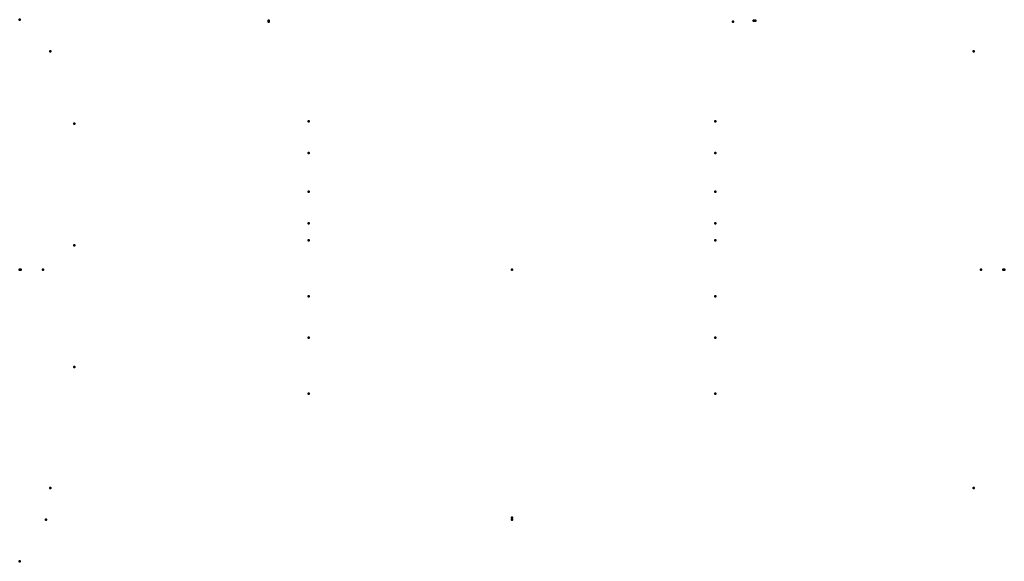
# Model space of a CAD drawing. Header units: millimetres. Extents: x -506 to 506, y -300 to 257.
import ezdxf

# ---------------------------------------------------------------- set-up
doc = ezdxf.new("R2010")
doc.units = ezdxf.units.MM
doc.layers.add('ConnectionPoints', color=7, linetype='Continuous', lineweight=50)

msp = doc.modelspace()

# ---------------------------------------------------------------- linework, layer by layer
at = {"layer": 'ConnectionPoints', "extrusion": (-7.4988e-33, -1, -1.22465e-16)}
msp.add_point((-506, 257), dxfattribs=at)
at = {"layer": 'ConnectionPoints', "extrusion": (0, 1, 0)}
for p in [(-250, 256, 894.75), (-250, 256, 894.75), (248.35, 256, 894.75), (250, 256, 894.75), (-450, 150, 1786.5), (-450, 25, 1786.5), (-450, -100, 1786.5), (-478.8, -257, 836.61), (0, -255, 903.75), (0, -257, 903.75)]:
    msp.add_point(p, dxfattribs=at)
at = {"layer": 'ConnectionPoints', "extrusion": (0, -1, 0)}
for p in [(-250, 256, 894.75), (-250, 255, 903.75), (227.25, 255, 903.75), (248.35, 256, 894.75), (0, -257, 903.75)]:
    msp.add_point(p, dxfattribs=at)
at = {"layer": 'ConnectionPoints'}
for p in [(-474.5, 224.5, 1807.5), (474.5, 224.5, 1807.5), (-208.9, 152.5, 26), (208.9, 152.5, 26), (-208.9, 120, 26), (208.9, 120, 26), (-208.9, 80, 26), (208.9, 80, 26), (-208.9, 47.5, 26), (208.9, 47.5, 26), (-208.9, 30, 26), (208.9, 30, 26), (0, 0), (0, 0), (0, 0, 21.7), (0, 0, 1807.5), (0, 0, 1808.5), (-208.9, -27.5, 26), (208.9, -27.5, 26), (-208.9, -70, 26), (208.9, -70, 26), (-208.9, -127.5, 26), (208.9, -127.5, 26), (-474.5, -224.5, 1807.5), (474.5, -224.5, 1807.5), (-506, -300)]:
    msp.add_point(p, dxfattribs=at)
at = {"layer": 'ConnectionPoints', "extrusion": (0, 1.22465e-16, -1)}
for p in [(-474.5, 224.5, 1807.5), (474.5, 224.5, 1807.5), (-208.9, 120, 26), (208.9, 120, 26), (0, 0, 1807.5), (-474.5, -224.5, 1807.5), (474.5, -224.5, 1807.5)]:
    msp.add_point(p, dxfattribs=at)
at = {"layer": 'ConnectionPoints', "extrusion": (0, 0, -1)}
for p in [(-208.9, 152.5, 25), (208.9, 152.5, 25), (-208.9, 47.5, 25), (208.9, 47.5, 25), (0, 0), (0, 0, 1807.5), (-208.9, -27.5, 25), (208.9, -27.5, 25), (-208.9, -127.5, 25), (208.9, -127.5, 25)]:
    msp.add_point(p, dxfattribs=at)
at = {"layer": 'ConnectionPoints', "extrusion": (0, -1.22465e-16, -1)}
for p in [(-208.9, 80, 26), (208.9, 80, 26), (-208.9, 30, 26), (208.9, 30, 26), (-208.9, -70, 26), (208.9, -70, 26)]:
    msp.add_point(p, dxfattribs=at)
at = {"layer": 'ConnectionPoints', "extrusion": (-1, 1.22465e-16, 0)}
for p in [(-506, 0, 894.75), (482, 0, 903.75)]:
    msp.add_point(p, dxfattribs=at)
at = {"layer": 'ConnectionPoints', "extrusion": (1, 0, 0)}
for p in [(-482, 0, 903.75), (506, 0, 894.75), (506, 0, 894.75), (-506, 0, 894.75), (-505, 0, 903.75)]:
    msp.add_point(p, dxfattribs=at)
at = {"layer": 'ConnectionPoints', "extrusion": (-1, 0, 0)}
for p in [(505, 0, 903.75), (506, 0, 894.75), (-506, 0, 894.75)]:
    msp.add_point(p, dxfattribs=at)
at = {"layer": 'ConnectionPoints', "extrusion": (0, -1, -1.22465e-16)}
for p in [(-478.8, -257, 836.61), (0, -257, 903.75)]:
    msp.add_point(p, dxfattribs=at)

doc.saveas('drawing.dxf')
